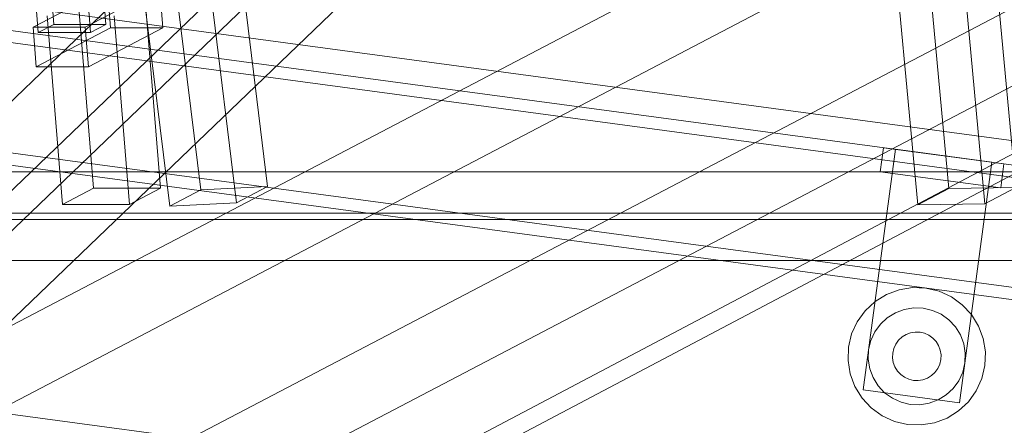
# Model space of a CAD drawing. Header units: millimetres. Extents: x -4738 to 65662, y -68080 to 6847.
# Tile 46 of 256: x -3394 to -3151, y -35242 to -35142. Entities that reach past the tile are written whole.
import ezdxf

# ---------------------------------------------------------------- set-up
doc = ezdxf.new("R2010")
doc.units = ezdxf.units.MM
for name, color, linetype, lineweight in [('COTAS_P', 1, 'Continuous', 0), ('frontal_C09', 7, 'Continuous', 0), ('frontal_C10', 7, 'Continuous', 0)]:
    doc.layers.add(name, color=color, linetype=linetype, lineweight=lineweight)
doc.dimstyles.new('R19_100', dxfattribs={"dimtxt": 250, "dimasz": 150, "dimexe": 150, "dimexo": 80, "dimgap": 100, "dimtad": 1, "dimtih": 1, "dimtoh": 1, "dimdsep": 46, "dimcen": 0.09, "dimadec": 0, "dimazin": 0, "dimtfac": 1, "dimtdec": 4, "dimtofl": 0, "dimtmove": 0, "dimatfit": 3, "dimfxl": 1, "dimtolj": 1, "dimtzin": 0, "dimarcsym": 0})

# ---------------------------------------------------------------- blocks, each defined once
blk = doc.blocks.new('DIM_R30_46')
at = {"layer": 'COTAS_P'}
for p, q in [((-4100, -35030), (-4219.91, -35921.98)), ((140, -35600), (20.09, -36491.98)), ((-4219.91, -35921.98), (-4065.25, -35897.36)), ((20.09, -36491.98), (-4219.91, -35921.98)), ((-4219.91, -35921.98), (-4077.24, -35986.56)), ((20.09, -36491.98), (-122.58, -36427.39)), ((20.09, -36491.98), (-134.57, -36516.59))]:
    blk.add_line(p, q, dxfattribs=at)
blk.add_text('4278.14 P', height=250, rotation=172.3434, dxfattribs=at).set_placement((-2113.24, -36306.08))

msp = doc.modelspace()

# ---------------------------------------------------------------- linework, layer by layer
at = {"layer": 'frontal_C09'}
for p, q in [((207.511, -35623.202), (-4171.241, -35034.549)), ((206.711, -35629.148), (-4172.041, -35040.495)), ((206.311, -35632.121), (-4172.44, -35043.468)), ((133.338, -35649.554), (-4106.662, -35079.554)), ((132.939, -35652.527), (-4107.061, -35082.527)), ((194.187, -35722.31), (-4184.565, -35133.657)), ((-3185.354, -35233.679), (-3177.36, -35174.214)), ((-3181.133, -35179.761), (-3180.333, -35173.814)), ((-3150.601, -35177.811), (-3180.333, -35173.814)), ((-3153.574, -35177.412), (-3177.36, -35174.214)), ((-3153.574, -35177.412), (-3161.568, -35236.877)), ((-3150.601, -35177.811), (-3151.4, -35183.758)), ((-3151.4, -35183.758), (-3181.133, -35179.761)), ((-3176.484, -35208.934), (-3179.606, -35210.1)), ((-3173.194, -35208.401), (-3176.484, -35208.934)), ((-3169.864, -35208.519), (-3173.194, -35208.401)), ((-3166.62, -35209.284), (-3169.864, -35208.519)), ((-3163.589, -35210.668), (-3166.62, -35209.284)), ((-3182.441, -35211.852), (-3184.879, -35214.123)), ((-3179.606, -35210.1), (-3182.441, -35211.852)), ((-3160.885, -35212.617), (-3163.589, -35210.668)), ((-3184.879, -35214.123), (-3186.828, -35216.827)), ((-3177.407, -35214.59), (-3179.408, -35215.827)), ((-3175.203, -35213.768), (-3177.407, -35214.59)), ((-3172.881, -35213.391), (-3175.203, -35213.768)), ((-3170.53, -35213.474), (-3172.881, -35213.391)), ((-3168.241, -35214.015), (-3170.53, -35213.474)), ((-3166.101, -35214.991), (-3168.241, -35214.015)), ((-3158.614, -35215.055), (-3160.885, -35212.617)), ((-3186.828, -35216.827), (-3188.212, -35219.859)), ((-3179.408, -35215.827), (-3181.129, -35217.43)), ((-3164.192, -35216.367), (-3166.101, -35214.991)), ((-3162.589, -35218.088), (-3164.192, -35216.367)), ((-3156.862, -35217.89), (-3158.614, -35215.055)), ((-3182.505, -35219.339), (-3183.481, -35221.479)), ((-3181.129, -35217.43), (-3182.505, -35219.339)), ((-3173.666, -35219.567), (-3174.768, -35219.979)), ((-3172.505, -35219.379), (-3173.666, -35219.567)), ((-3171.329, -35219.421), (-3172.505, -35219.379)), ((-3170.185, -35219.691), (-3171.329, -35219.421)), ((-3161.352, -35220.089), (-3162.589, -35218.088)), ((-3155.696, -35221.012), (-3156.862, -35217.89)), ((-3188.212, -35219.859), (-3188.977, -35223.102)), ((-3183.481, -35221.479), (-3184.022, -35223.768)), ((-3176.629, -35221.399), (-3177.317, -35222.353)), ((-3175.768, -35220.597), (-3176.629, -35221.399)), ((-3174.768, -35219.979), (-3175.768, -35220.597)), ((-3169.115, -35220.179), (-3170.185, -35219.691)), ((-3168.16, -35220.867), (-3169.115, -35220.179)), ((-3167.359, -35221.728), (-3168.16, -35220.867)), ((-3166.74, -35222.728), (-3167.359, -35221.728)), ((-3160.529, -35222.293), (-3161.352, -35220.089)), ((-3155.162, -35224.302), (-3155.696, -35221.012)), ((-3188.977, -35223.102), (-3189.095, -35226.433)), ((-3184.022, -35223.768), (-3184.105, -35226.119)), ((-3177.805, -35223.423), (-3178.075, -35224.568)), ((-3177.317, -35222.353), (-3177.805, -35223.423)), ((-3166.329, -35223.83), (-3166.74, -35222.728)), ((-3166.141, -35224.991), (-3166.329, -35223.83)), ((-3160.152, -35224.615), (-3160.529, -35222.293)), ((-3155.28, -35227.632), (-3155.162, -35224.302)), ((-3189.095, -35226.433), (-3188.562, -35229.722)), ((-3184.105, -35226.119), (-3183.728, -35228.441)), ((-3178.075, -35224.568), (-3178.117, -35225.743)), ((-3178.117, -35225.743), (-3177.929, -35226.904)), ((-3166.453, -35227.311), (-3166.182, -35226.167)), ((-3166.182, -35226.167), (-3166.141, -35224.991)), ((-3160.236, -35226.966), (-3160.152, -35224.615)), ((-3183.728, -35228.441), (-3182.906, -35230.645)), ((-3177.929, -35226.904), (-3177.517, -35228.006)), ((-3177.517, -35228.006), (-3176.899, -35229.007)), ((-3176.899, -35229.007), (-3176.097, -35229.867)), ((-3167.629, -35229.335), (-3166.941, -35228.381)), ((-3166.941, -35228.381), (-3166.453, -35227.311)), ((-3161.753, -35231.395), (-3160.776, -35229.255)), ((-3160.776, -35229.255), (-3160.236, -35226.966)), ((-3156.046, -35230.876), (-3155.28, -35227.632)), ((-3188.562, -35229.722), (-3187.396, -35232.844)), ((-3182.906, -35230.645), (-3181.669, -35232.646)), ((-3176.097, -35229.867), (-3175.143, -35230.555)), ((-3175.143, -35230.555), (-3174.073, -35231.043)), ((-3174.073, -35231.043), (-3172.928, -35231.314)), ((-3172.928, -35231.314), (-3171.753, -35231.355)), ((-3171.753, -35231.355), (-3170.592, -35231.167)), ((-3170.592, -35231.167), (-3169.49, -35230.756)), ((-3169.49, -35230.756), (-3168.489, -35230.137)), ((-3168.489, -35230.137), (-3167.629, -35229.335)), ((-3163.128, -35233.304), (-3161.753, -35231.395)), ((-3157.43, -35233.907), (-3156.046, -35230.876)), ((-3187.396, -35232.844), (-3185.644, -35235.679)), ((-3161.568, -35236.877), (-3185.354, -35233.679)), ((-3181.669, -35232.646), (-3180.066, -35234.368)), ((-3164.85, -35234.907), (-3163.128, -35233.304)), ((-3159.378, -35236.611), (-3157.43, -35233.907)), ((-3185.644, -35235.679), (-3183.373, -35238.118)), ((-3180.066, -35234.368), (-3178.157, -35235.743)), ((-3178.157, -35235.743), (-3176.017, -35236.72)), ((-3169.055, -35236.967), (-3166.851, -35236.144)), ((-3166.851, -35236.144), (-3164.85, -35234.907)), ((-3183.373, -35238.118), (-3180.669, -35240.066)), ((-3176.017, -35236.72), (-3173.728, -35237.26)), ((-3173.728, -35237.26), (-3171.377, -35237.344)), ((-3171.377, -35237.344), (-3169.055, -35236.967)), ((-3164.652, -35240.634), (-3161.817, -35238.882)), ((-3161.817, -35238.882), (-3159.378, -35236.611)), ((-3180.669, -35240.066), (-3177.637, -35241.45)), ((-3177.637, -35241.45), (-3174.394, -35242.216)), ((-3167.774, -35241.8), (-3164.652, -35240.634)), ((-3174.394, -35242.216), (-3171.063, -35242.334)), ((-3171.063, -35242.334), (-3167.774, -35241.8))]:
    msp.add_line(p, q, dxfattribs=at)
at = {"layer": 'frontal_C10'}
for p, q in [((-4449.639, -35862.156), (-440.917, -33746.29)), ((-440.523, -33751.187), (-4449.244, -35867.053)), ((-3110.372, -34888.336), (-3554.867, -35315.051)), ((-3531.855, -35315.051), (-3087.359, -34888.336)), ((-3550.75, -35343.14), (-3106.255, -34916.425)), ((-3527.738, -35343.14), (-3083.242, -34916.425)), ((-3182.693, -34985.424), (-3164.18, -35183.925)), ((-3147.633, -35183.675), (-3166.146, -34985.174)), ((-3171.836, -35187.935), (-3190.349, -34989.434)), ((-3155.289, -35187.685), (-3173.802, -34989.184)), ((-3102.292, -35064.03), (-3561.671, -35304.603)), ((-3524.851, -35304.603), (-3065.472, -35064.03)), ((-3389.068, -35096.353), (-3385.308, -35143.378)), ((-3372.421, -35143.378), (-3376.181, -35096.353)), ((-3389.136, -35145.383), (-3392.896, -35098.358)), ((-3380.009, -35098.358), (-3376.249, -35145.383)), ((-3557.754, -35353.588), (-3098.375, -35113.015)), ((-3520.934, -35353.588), (-3061.555, -35113.015)), ((-3356.474, -35123.422), (-3348.969, -35184.25)), ((-3332.483, -35183.436), (-3339.988, -35122.609)), ((-3340.139, -35187.447), (-3347.644, -35126.619)), ((-3356.626, -35188.261), (-3364.13, -35127.433)), ((-3372.066, -35134.402), (-3390.441, -35144.025)), ((-3377.554, -35144.025), (-3359.179, -35134.402)), ((-3372.066, -35134.402), (-3371.283, -35144.199)), ((-3358.396, -35144.199), (-3359.179, -35134.402)), ((-3379.266, -35137.209), (-3375.538, -35183.843)), ((-3358.969, -35183.843), (-3362.697, -35137.209)), ((-3383.194, -35187.852), (-3386.923, -35141.219)), ((-3366.625, -35187.852), (-3370.354, -35141.219)), ((-3390.441, -35144.025), (-3377.554, -35144.025)), ((-3389.658, -35153.822), (-3390.441, -35144.025)), ((-3389.136, -35145.383), (-3385.308, -35143.378)), ((-3385.308, -35143.378), (-3372.421, -35143.378)), ((-3377.554, -35144.025), (-3376.771, -35153.822)), ((-3372.421, -35143.378), (-3376.249, -35145.383)), ((-3389.658, -35153.822), (-3371.283, -35144.199)), ((-3376.249, -35145.383), (-3389.136, -35145.383)), ((-3358.396, -35144.199), (-3376.771, -35153.822)), ((-3371.283, -35144.199), (-3358.396, -35144.199)), ((-3376.771, -35153.822), (-3389.658, -35153.822)), ((-3099.094, -35179.776), (-3881.517, -35179.776)), ((-3383.194, -35187.852), (-3375.538, -35183.843)), ((-3375.538, -35183.843), (-3358.969, -35183.843)), ((-3358.969, -35183.843), (-3366.625, -35187.852)), ((-3356.626, -35188.261), (-3348.969, -35184.25)), ((-3348.969, -35184.25), (-3332.483, -35183.436)), ((-3332.483, -35183.436), (-3340.139, -35187.447)), ((-3171.836, -35187.935), (-3164.18, -35183.925)), ((-3164.18, -35183.925), (-3147.633, -35183.675)), ((-3147.633, -35183.675), (-3155.289, -35187.685)), ((-3366.625, -35187.852), (-3383.194, -35187.852)), ((-3340.139, -35187.447), (-3356.626, -35188.261)), ((-3155.289, -35187.685), (-3171.836, -35187.935)), ((-3900.964, -35189.96), (-3118.541, -35189.96)), ((-3880.577, -35191.532), (-3098.154, -35191.532)), ((-3117.601, -35201.716), (-3900.024, -35201.716))]:
    msp.add_line(p, q, dxfattribs=at)

# ---------------------------------------------------------------- dimensions: what is measured, and where the dimension line sits
at = {"layer": 'COTAS_P'}
dim = msp.add_aligned_dim(p1=(140, -35600), p2=(-4100, -35030), distance=900, text='<> P', dimstyle='R19_100', dxfattribs=at)
dim.commit()
dim.dimension.update_dxf_attribs({"geometry": 'DIM_R30_46', "text_midpoint": (-2099.912, -36206.976)})

doc.saveas('drawing.dxf')
